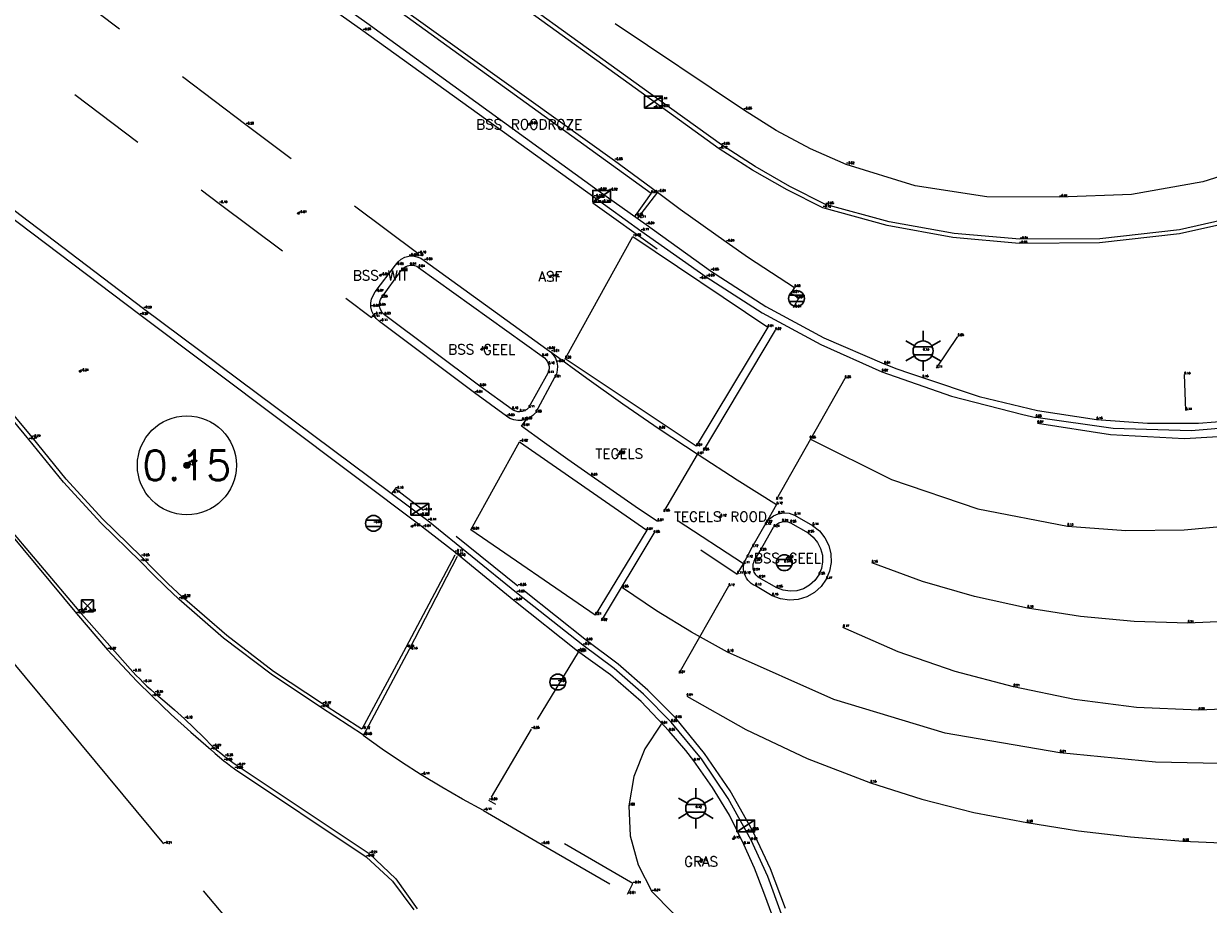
# Model space of a CAD drawing. Header units: metres. Extents: x 110598 to 111426, y 426464 to 427070.
# Tile 44 of 47: x 111344 to 111374, y 426497 to 426519. Entities that reach past the tile are written whole.
import ezdxf
from ezdxf.enums import TextEntityAlignment as Align

# ---------------------------------------------------------------- set-up
doc = ezdxf.new("R2010")
doc.units = ezdxf.units.M
doc.header["$MEASUREMENT"] = 0
for name, pattern in [('AM-AS', [16, 10, -2, 2, -2]), ('VH-GAZONBAND_100X200', [9.5, 7.5, -2]), ('VH-OPSLUITBAND_100X200', [16, 8, -2, 4, -2]), ('VH-OPSLUITBAND_60X200', [12, 6, -2, 2, -2]), ('VH-TROTTOIRBAND_180-200', [20, 10, -2, 2, -2, 2, -2]), ('VH-TROTTOIRBAND_280-300', [26, 12, -2, 4, -2, 4, -2]), ('XX-HIDDEN', [4, 2, -2])]:
    doc.linetypes.add(name, pattern=pattern)
for name, color, linetype, lineweight in [('B-GV-GR-BOOM-S', 90, 'Continuous', 13), ('B-GV-GR-BOOM_DIAMETER-T', 96, 'Continuous', 0), ('B-GV-GR-HAAG-G', 90, 'GR-HAAG1', 13), ('B-OI-RI-GWA_KOLK-S', 30, 'Continuous', 30), ('B-WE-AM-AS-G', 10, 'AM-AS', 13), ('B-WE-IE-MEUBILAIR_WEGMEUBILAIR-S', 4, 'Continuous', 30), ('B-WE-VH-KANTOPSLUITING_ACHTERKANTBAND-G', 50, 'Continuous', 13), ('B-WE-VH-KANTOPSLUITING_GAZONBAND_100X200-G', 90, 'VH-GAZONBAND_100X200', 13), ('B-WE-VH-KANTOPSLUITING_OPSLUITBAND_100X200-G', 160, 'VH-OPSLUITBAND_100X200', 13), ('B-WE-VH-KANTOPSLUITING_OPSLUITBAND_60X200-G', 150, 'VH-OPSLUITBAND_60X200', 13), ('B-WE-VH-KANTOPSLUITING_TROTTOIRBAND_180 200-G', 200, 'VH-TROTTOIRBAND_180-200', 13), ('B-WE-VH-KANTOPSLUITING_TROTTOIRBAND_RWS-G', 181, 'VH-TROTTOIRBAND_280-300', 13), ('B-WE-VH-MATERIAALGRENS-G', 52, 'XX-HIDDEN', 13), ('B-WE-VW-MARKERING-G', 252, 'Continuous', 13), ('DTM-Meetpunt', 40, 'Continuous', 0), ('DTM-Wegbeheerelement', 241, 'Continuous', 0), ('mp', 7, 'Continuous', 0), ('X-XX-AL-HOOGTELABEL-S', 2, 'Continuous', 0), ('X-XX-AL-TEXT-T', 2, 'Continuous', 0)]:
    doc.layers.add(name, color=color, linetype=linetype, lineweight=lineweight)
doc.styles.add('LBD', font='txt.shx')
doc.styles.add('NLCS-ISO', font='arial.ttf')
doc.styles.add('null', font='NLCS.shx')
doc.styles.get("Standard").update_dxf_attribs({"font": 'txt.shx'})
doc.linetypes.add('GR-HAAG1', pattern='A,6,["°",null,S=0.125,R=0,X=0,Y=0],-2', length=8)

# ---------------------------------------------------------------- blocks, each defined once
blk = doc.blocks.new('MP')
at = {"layer": 'mp', "color": 0, "linetype": 'ByBlock', "lineweight": -2, "elevation": -0.036, "flags": 128}
blk.add_lwpolyline([(-0.005000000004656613, -0.008660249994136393), (-0.01000000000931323, 0), (-0.005000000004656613, 0.008660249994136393), (0.005000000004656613, 0.008660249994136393), (0.01000000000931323, 0), (0.005000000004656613, -0.008660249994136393), (-0.005000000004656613, -0.008660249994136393)], close=True, dxfattribs=at)
blk = doc.blocks.new('SIE-WEG_VERKEERSBORD_ROND-SO')
at = {"color": 0}
for p, q in [((-0.9165151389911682, 0.3999999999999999), (0.9165151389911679, 0.3999999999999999)), ((-0.9165151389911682, -0.3999999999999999), (0.9165151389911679, -0.3999999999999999))]:
    blk.add_line(p, q, dxfattribs=at)
blk.add_circle((0, 0), 1, dxfattribs=at)
blk = doc.blocks.new('B-SIE-WEG_LICHTMAST-SO')
at = {"color": 0, "ltscale": 0.1}
for p, q in [((8.349587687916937e-10, 1.265625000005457), (1.669846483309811e-09, 2.53125000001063)), ((-1.096064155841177, 0.6328125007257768), (-2.192125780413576, 1.265625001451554)), ((1.096064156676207, 0.6328124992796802), (2.192125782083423, 1.26562499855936)), ((-1.096064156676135, -0.6328124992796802), (-2.192125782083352, -1.26562499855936)), ((-8.349587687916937e-10, -1.265625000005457), (-1.669775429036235e-09, -2.53125000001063)), ((1.096064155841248, -0.6328125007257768), (2.192125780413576, -1.265625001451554))]:
    blk.add_line(p, q, dxfattribs=at)
at = {"color": 0, "flags": 128}
for points in [[(-1.162672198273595, 0.4999999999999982), (1.162672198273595, 0.4999999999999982)], [(-1.162672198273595, -0.4999999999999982), (1.162672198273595, -0.4999999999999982)]]:
    blk.add_lwpolyline(points, dxfattribs=at)
at = {"color": 0, "ltscale": 0.1}
blk.add_circle((0, 0), 1.265625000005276, dxfattribs=at)
at = {"color": 0, "style": 'NLCS-ISO'}
blk.add_attdef('TYPE', text='', height=1.8, dxfattribs=at).set_placement((1.669846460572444e-09, 2.53125000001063), align=Align.BOTTOM_CENTER)
blk = doc.blocks.new('B-SRI-KOLK_TROTTOIR-SO')
at = {"color": 0}
blk.add_line((-1.124999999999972, 0), (1.124999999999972, 1.499999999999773), dxfattribs=at)
blk.add_3dface([(-1.124999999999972, 0), (1.124999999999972, 0), (1.124999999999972, 1.499999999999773), (-1.124999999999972, 1.499999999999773)], dxfattribs=at)
blk = doc.blocks.new('SGR-BOOM_01')
at = {"ltscale": 0.1}
h = blk.add_hatch(color=0, dxfattribs=at)
edge = h.paths.add_edge_path()
edge.add_arc((7.366995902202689e-12, -5.115907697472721e-12), 0.15, 0, 360)
at = {"color": 0}
for centre, radius in [((0, 0), 2.5), ((7.366995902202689e-12, -5.115907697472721e-12), 0.04499999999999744)]:
    blk.add_circle(centre, radius, dxfattribs=at)
at = {"color": 0, "ltscale": 0.1}
blk.add_circle((7.366995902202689e-12, -5.115907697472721e-12), 0.15, dxfattribs=at)
blk = doc.blocks.new('B-SRI-KOLK_STRAAT_300X300-SO')
at = {"color": 0}
for p, q in [((-0.7500000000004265, 2.842170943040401e-13), (0.7499999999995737, 1.500000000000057)), ((0.7499999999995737, 2.842170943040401e-13), (-0.7500000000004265, 1.500000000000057))]:
    blk.add_line(p, q, dxfattribs=at)
blk.add_3dface([(-0.7500000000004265, 2.842170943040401e-13), (0.7499999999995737, 2.842170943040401e-13), (0.7499999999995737, 1.500000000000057), (-0.7500000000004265, 1.500000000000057)], dxfattribs=at)

msp = doc.modelspace()

# ---------------------------------------------------------------- linework, layer by layer
at = {"layer": 'B-GV-GR-HAAG-G'}
msp.add_polyline3d([(111380.722, 426518.602, -0.081), (111379.2817665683, 426517.3055247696, -0.05266666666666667), (111377.671476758, 426516.2275233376, -0.02433333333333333), (111375.924, 426515.39, 0.004), (111374.1827718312, 426514.8360237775, 0), (111372.3828829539, 426514.5211186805, -0.004), (111370.557, 426514.451, -0.008), (111368.7282495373, 426514.4625401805, -0.012), (111366.9207128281, 426514.7405194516, -0.016), (111365.173, 426515.279, -0.02), (111364.2744691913, 426515.6708087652, -0.03133333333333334), (111363.4093661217, 426516.1317517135, -0.04266666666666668), (111362.583, 426516.659, -0.054), (111359.341, 426518.833, -0.179)], dxfattribs=at)
at = {"layer": 'B-WE-AM-AS-G'}
for points in [[(111364.253, 426508.352, 0.081), (111366.3154791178, 426507.3207697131, 0.098), (111368.4994490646, 426506.5808161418, 0.115), (111370.764, 426506.146, 0.132), (111372.237452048, 426506.0318099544, 0.1286666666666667), (111373.7152422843, 426506.0471827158, 0.1253333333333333), (111375.186, 426506.192, 0.122), (111377.8166204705, 426506.4887357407, 0.09366666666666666), (111380.3682863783, 426507.1938720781, 0.06533333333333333), (111382.778, 426508.29, 0.03700000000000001)], [(111375.4261455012, 426500.1322744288, 0.184), (111372.9939261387, 426500.1833770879, 0.195), (111370.573, 426500.423, 0.206), (111367.6750303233, 426500.9152210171, 0.1703333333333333), (111364.8615802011, 426501.766695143, 0.1346666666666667), (111362.177, 426502.964, 0.099), (111361.2675788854, 426503.4661729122, 0.082), (111360.3813305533, 426504.0081953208, 0.065), (111359.52, 426504.589, 0.048)]]:
    msp.add_polyline3d(points, dxfattribs=at)
at = {"layer": 'B-WE-VH-KANTOPSLUITING_ACHTERKANTBAND-G'}
for points in [[(111360.44, 426516.914, -0.137), (111354.994, 426520.838, -0.2800000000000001), (111347.391, 426526.278, -0.471), (111340.122, 426531.643, -0.5590000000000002), (111337.728, 426533.422, -0.5880000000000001), (111336.509, 426534.292, -0.644)], [(111335.129, 426532.265, -0.5800000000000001), (111335.399, 426532.633, -0.572), (111340.448, 426528.891, -0.445), (111346.846, 426524.195, -0.306), (111353.38, 426519.516, -0.167), (111360.25, 426514.553, 0), (111359.834, 426513.9760000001, -0.076)], [(111335.129, 426532.265, -0.5800000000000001), (111335.203, 426532.199, -0.551), (111335.02, 426531.956, -0.545), (111340.059, 426528.165, -0.418), (111346.542, 426523.489, -0.299), (111353.065, 426518.857, -0.16), (111358.911, 426514.624, -0.015), (111360.117, 426513.761, -0.09000000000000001), (111361.747, 426512.595, -0.051), (111363.1439193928, 426511.6898933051, -0.01966666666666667), (111364.6105673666, 426510.9027810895, 0.01166666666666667), (111366.137, 426510.239, 0.043), (111366.456376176, 426510.1185794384, 0.07799999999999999), (111366.7777400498, 426510.0035685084, 0.113), (111367.101, 426509.894, 0.148), (111368.5350563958, 426509.4149153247, 0.1486666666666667), (111370.0050264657, 426509.0610398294, 0.1493333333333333), (111371.5, 426508.835, 0.15), (111372.7874889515, 426508.7444750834, 0.15), (111374.0781491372, 426508.7488162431, 0.15), (111375.365, 426508.848, 0.15)], [(111355.29, 426505.415, -0.111), (111354.048, 426503.0790000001, -0.086), (111352.938, 426501.016, -0.123), (111351.946, 426501.653, -0.123), (111350.7054445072, 426502.4763508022, -0.156), (111349.5207881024, 426503.378278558, -0.189), (111348.397, 426504.355, -0.222), (111348.0444812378, 426504.6890123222, -0.2326666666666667), (111347.6990965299, 426505.0303964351, -0.2433333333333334), (111347.361, 426505.379, -0.254), (111346.3844149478, 426506.3273674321, -0.2666666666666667), (111345.4656744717, 426507.3318748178, -0.2793333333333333), (111344.608, 426508.3890000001, -0.292), (111338.981, 426515.143, -0.364), (111337.538, 426516.91, -0.369), (111337.0168052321, 426517.5646470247, -0.3846666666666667), (111336.4691638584, 426518.1973362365, -0.4003333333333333), (111335.896, 426518.807, -0.416), (111335.3028606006, 426519.3883024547, -0.4293333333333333), (111334.6865190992, 426519.944944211, -0.4426666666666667), (111334.048, 426520.4760000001, -0.456), (111329.006, 426524.402, -0.5780000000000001), (111329.297, 426524.785, -0.569)], [(111375.571, 426514.072, -0.019), (111373.5960395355, 426513.631280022, -0.017), (111371.5854858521, 426513.4024201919, -0.015), (111369.562, 426513.388, -0.013), (111367.9020964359, 426513.537316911, -0.02466666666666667), (111366.2615821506, 426513.8310655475, -0.03633333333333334), (111364.653, 426514.267, -0.048), (111363.750503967, 426514.7212836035, -0.05833333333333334), (111362.8733490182, 426515.2227533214, -0.06866666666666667), (111362.024, 426515.77, -0.079), (111360.44, 426516.914, -0.137)], [(111363.32, 426496.274, 0.135), (111363.0978104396, 426496.8930009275, 0.137), (111362.8550533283, 426497.5042286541, 0.139), (111362.592, 426498.107, 0.141), (111362.2230348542, 426498.841048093, 0.142), (111361.8005909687, 426499.5456778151, 0.143), (111361.327, 426500.217, 0.144), (111361.1247907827, 426500.4741672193, 0.113), (111360.9150629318, 426500.7252404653, 0.08199999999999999), (111360.698, 426500.97, 0.051), (111359.9910021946, 426501.7136700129, 0.031), (111359.2181173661, 426502.3886070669, 0.011), (111358.386, 426502.989, -0.009000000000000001), (111356.779, 426504.263, -0.066), (111355.288, 426505.488, -0.106), (111354.468, 426506.1170000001, -0.043), (111347.326, 426511.477, -0.195), (111340.515, 426516.623, -0.33)], [(111341.688, 426508.785, -0.33), (111345.724, 426503.934, -0.332), (111346.513, 426503.024, -0.321), (111346.8793985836, 426502.6241527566, -0.309), (111347.2541204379, 426502.2320950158, -0.297), (111347.637, 426501.848, -0.285), (111348.1190070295, 426501.3866148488, -0.2696666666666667), (111348.6127837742, 426500.937848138, -0.2543333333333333), (111349.118, 426500.502, -0.239), (111349.2268569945, 426500.4054887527, -0.236), (111349.3378760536, 426500.3114726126, -0.233), (111349.451, 426500.22, -0.23), (111349.5398145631, 426500.151091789, -0.2286666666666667), (111349.6298237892, 426500.0837515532, -0.2273333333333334), (111349.721, 426500.018, -0.226), (111353.045, 426497.794, -0.159), (111353.7103755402, 426497.1817267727, -0.1453333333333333), (111354.2484676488, 426496.4550494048, -0.1316666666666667)]]:
    msp.add_polyline3d(points, dxfattribs=at)
for points in [[(111355.919, 426509.675, 0.08800000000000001), (111353.512, 426511.4810000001, 0.033), (111353.4621534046, 426511.525509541, 0.0325), (111353.4227876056, 426511.5795106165, 0.032), (111353.3956650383, 426511.6405855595, 0.0315), (111353.382, 426511.706, 0.031), (111353.3812279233, 426511.7600356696, 0.03125), (111353.389679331, 426511.8134119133, 0.0315), (111353.4071067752, 426511.8645659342, 0.03175), (111353.433, 426511.912, 0.032), (111353.932, 426512.6, 0.034), (111353.9752939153, 426512.6507798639, 0.03450000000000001), (111354.0284043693, 426512.691180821, 0.03500000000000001), (111354.0888972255, 426512.7193512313, 0.0355), (111354.154, 426512.734, 0.036), (111354.2115414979, 426512.7352445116, 0.0365), (111354.2683308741, 426512.7258882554, 0.03700000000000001), (111354.3224318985, 426512.7062502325, 0.0375), (111354.372, 426512.6770000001, 0.038), (111357.492, 426510.433, 0.099), (111357.5475859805, 426510.3952806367, 0.09975), (111357.5944794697, 426510.3471812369, 0.1005), (111357.6307756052, 426510.2906556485, 0.10125), (111357.655, 426510.228, 0.102), (111357.6653580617, 426510.1717335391, 0.10375), (111357.6659407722, 426510.1145245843, 0.1055), (111357.6567309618, 426510.0580588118, 0.10725), (111357.638, 426510.004, 0.109), (111357.149, 426509.13, 0.106), (111357.102602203, 426509.0879340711, 0.107), (111357.0485703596, 426509.0562661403, 0.108), (111356.9891966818, 426509.0363396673, 0.109), (111356.927, 426509.029, 0.11), (111356.8758579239, 426509.0325912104, 0.1065), (111356.826046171, 426509.0447237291, 0.103), (111356.7789808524, 426509.0650526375, 0.0995), (111356.736, 426509.093, 0.096)], [(111363.003, 426505.523, 0.23), (111363.34, 426506.115, 0.238), (111363.3982665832, 426506.1793553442, 0.2373333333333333), (111363.4708127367, 426506.2270382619, 0.2366666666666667), (111363.553, 426506.255, 0.236), (111363.6245018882, 426506.2619113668, 0.242), (111363.6958767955, 426506.2537928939, 0.248), (111363.764, 426506.2310000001, 0.254), (111364.21, 426505.974, 0.254), (111364.3442310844, 426505.8665476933, 0.2574285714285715), (111364.4524168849, 426505.7329070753, 0.2608571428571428), (111364.5295653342, 426505.5792447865, 0.2642857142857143), (111364.5721165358, 426505.4126513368, 0.2677142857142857), (111364.5781070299, 426505.2408139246, 0.2711428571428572), (111364.5472603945, 426505.0716617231, 0.2745714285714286), (111364.481, 426504.913, 0.2780000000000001), (111364.3801206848, 426504.7695715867, 0.2734285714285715), (111364.2504299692, 426504.6515518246, 0.2688571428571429), (111364.0981520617, 426504.5646048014, 0.2642857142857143), (111363.9305951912, 426504.5129033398, 0.2597142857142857), (111363.7558008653, 426504.4989287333, 0.2551428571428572), (111363.5821579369, 426504.5233516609, 0.2505714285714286), (111363.418, 426504.585, 0.246), (111362.973, 426504.838, 0.235), (111362.9466722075, 426504.8568541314, 0.2351428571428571), (111362.9222972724, 426504.8781729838, 0.2352857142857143), (111362.9001050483, 426504.9017555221, 0.2354285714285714), (111362.8803048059, 426504.9273793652, 0.2355714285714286), (111362.86308326, 426504.9548028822, 0.2357142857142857), (111362.8486028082, 426504.9837674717, 0.2358571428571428), (111362.837, 426505.0140000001, 0.236), (111362.8276666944, 426505.0484896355, 0.2345714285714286), (111362.8220771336, 426505.0837798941, 0.2331428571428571), (111362.820295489, 426505.1194656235, 0.2317142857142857), (111362.8223422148, 426505.1551371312, 0.2302857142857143), (111362.8281938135, 426505.1903848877, 0.2288571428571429), (111362.8377831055, 426505.2248042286, 0.2274285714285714), (111362.851, 426505.258, 0.226)]]:
    msp.add_polyline3d(points, close=True, dxfattribs=at)
at = {"layer": 'B-WE-VH-KANTOPSLUITING_GAZONBAND_100X200-G', "extrusion": (-0.3272015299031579, -0.4283879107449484, 0.8422724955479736), "elevation": -219152.1151167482}
msp.add_lwpolyline([(-170394.3847153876, 342426.3211553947), (-170401.2891040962, 342426.0959896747), (-170410.576716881, 342425.7497819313), (-170419.6490204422, 342425.581137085), (-170424.1093242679, 342425.5178933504)], dxfattribs=at)
at = {"layer": 'B-WE-VH-KANTOPSLUITING_GAZONBAND_100X200-G'}
for points in [[(111335.046, 426532.306, -0.626), (111335.394, 426532.757, -0.622), (111340.521, 426528.9760000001, -0.4950000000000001), (111346.925, 426524.2530000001, -0.361), (111353.436, 426519.593, -0.228), (111359.318, 426515.38, -0.08), (111360.41, 426514.58, -0.041), (111359.905, 426513.924, -0.105)], [(111355.348, 426505.38, -0.104), (111354.134, 426503.025, -0.13), (111352.981, 426500.869, -0.18), (111351.895, 426501.571, -0.179), (111350.6416377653, 426502.4037724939, -0.2113333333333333), (111349.4446404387, 426503.3157068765, -0.2436666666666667), (111348.309, 426504.303, -0.2760000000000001), (111347.9801891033, 426504.6140452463, -0.286), (111347.6574818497, 426504.9314184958, -0.296), (111347.341, 426505.255, -0.306), (111346.340515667, 426506.2241749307, -0.3263333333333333), (111345.3997283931, 426507.2513984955, -0.3466666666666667), (111344.522, 426508.333, -0.367), (111339.032, 426514.931, -0.429), (111337.462, 426516.837, -0.408), (111336.9561010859, 426517.4850378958, -0.422), (111336.4220873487, 426518.1101108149, -0.436), (111335.861, 426518.711, -0.45), (111335.2534122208, 426519.3057530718, -0.4706666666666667), (111334.6193047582, 426519.8721467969, -0.4913333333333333), (111333.96, 426520.409, -0.512), (111328.875, 426524.388, -0.608), (111329.214, 426524.854, -0.625)], [(111375.576, 426513.973, -0.081), (111373.5946203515, 426513.5270885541, -0.07333333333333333), (111371.5768889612, 426513.2958692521, -0.06566666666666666), (111369.546, 426513.282, -0.058), (111367.8680035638, 426513.435619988, -0.07933333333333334), (111366.2102977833, 426513.7377502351, -0.1006666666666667), (111364.586, 426514.186, -0.122), (111363.6857167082, 426514.6352973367, -0.1226666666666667), (111362.8105603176, 426515.1317642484, -0.1233333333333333), (111361.963, 426515.674, -0.124), (111360.506, 426516.728, -0.211)], [(111343.849, 426506.296, -0.36), (111345.786, 426504.0030000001, -0.408), (111347.15, 426502.467, -0.348), (111347.2357967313, 426502.3758452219, -0.3446666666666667), (111347.3231385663, 426502.2861698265, -0.3413333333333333), (111347.412, 426502.198, -0.338), (111347.5070560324, 426502.1069342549, -0.3353333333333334), (111347.6037331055, 426502.0175913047, -0.3326666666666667), (111347.702, 426501.93, -0.33), (111347.9561647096, 426501.7185529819, -0.3186666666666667), (111348.2058675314, 426501.501854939, -0.3073333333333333), (111348.451, 426501.2800000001, -0.296), (111348.6942647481, 426501.0503771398, -0.2923333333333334), (111348.9326334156, 426500.8156756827, -0.2886666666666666), (111349.166, 426500.576, -0.285), (111349.2669840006, 426500.492413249, -0.2823333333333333), (111349.3689891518, 426500.4100757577, -0.2796666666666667), (111349.472, 426500.3290000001, -0.2770000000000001), (111349.5743935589, 426500.2504162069, -0.2746666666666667), (111349.6777319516, 426500.1730790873, -0.2723333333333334), (111349.782, 426500.097, -0.27), (111353.121, 426497.8780000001, -0.21), (111353.7947204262, 426497.234355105, -0.1913333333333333), (111354.3379526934, 426496.4773368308, -0.1726666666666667)]]:
    msp.add_polyline3d(points, dxfattribs=at)
at = {"layer": 'B-WE-VH-KANTOPSLUITING_OPSLUITBAND_100X200-G'}
msp.add_polyline3d([(111360.502, 426501.147, 0.043), (111360.0827884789, 426500.5233512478, 0.028), (111359.8049330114, 426499.8251590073, 0.013), (111359.681, 426499.084, -0.002), (111359.7179213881, 426498.3248992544, -0.003), (111359.9163140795, 426497.591252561, -0.004), (111360.267, 426496.917, -0.005), (111360.7824649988, 426496.3851544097, 0.003333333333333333), (111361.3974719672, 426495.9724434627, 0.01166666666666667), (111362.085, 426495.697, 0.02), (111363.619, 426495.331, 0.017)], dxfattribs=at)
at = {"layer": 'B-WE-VH-KANTOPSLUITING_OPSLUITBAND_60X200-G'}
msp.add_polyline3d([(111344.75, 426477.877, 0.227), (111347.993, 426482.012, 0.158), (111350.515, 426485.163, 0.123), (111351.589, 426486.828, 0.092), (111351.775, 426487.537, 0.063), (111352.391, 426490.609, -0.033), (111352.815, 426492.357, -0.016), (111347.932, 426498.1170000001, -0.206), (111344.106, 426502.729, -0.354), (111337.929, 426511.221, -0.368), (111333.624, 426515.209, -0.414), (111333.2746177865, 426515.7001885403, -0.4206666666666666), (111332.8881743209, 426516.162785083, -0.4273333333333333), (111332.467, 426516.594, -0.434), (111332.0230903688, 426516.9835643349, -0.445), (111331.5508456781, 426517.3382488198, -0.456), (111331.053, 426517.656, -0.467)], dxfattribs=at)
at = {"layer": 'B-WE-VH-KANTOPSLUITING_TROTTOIRBAND_180 200-G'}
for points in [[(111335.046, 426532.306, -0.626), (111334.748, 426531.913, -0.653), (111339.945, 426528.001, -0.529), (111346.436, 426523.322, -0.413), (111352.959, 426518.66, -0.283), (111358.802, 426514.458, -0.133), (111359.982, 426513.6010000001, -0.107), (111361.638, 426512.4430000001, -0.05300000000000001), (111363.0544281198, 426511.5307296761, -0.02833333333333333), (111364.536674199, 426510.7298224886, -0.003666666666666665), (111366.076, 426510.045, 0.021), (111367.8349297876, 426509.4273474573, 0.03166666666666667), (111369.639939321, 426508.9612259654, 0.04233333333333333), (111369.964, 426508.89, 0.05300000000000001)], [(111389.697, 426518.631, -0.3430000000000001), (111388.8170781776, 426517.41244606, -0.3063333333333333), (111387.8820862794, 426516.2356171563, -0.2696666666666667), (111386.894, 426515.103, -0.233), (111385.7292426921, 426513.8922283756, -0.1833333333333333), (111384.5038309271, 426512.7428835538, -0.1336666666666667), (111383.221, 426511.658, -0.084), (111382.3742011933, 426511.1022927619, -0.04966666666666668), (111381.4965461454, 426510.5967234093, -0.01533333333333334), (111380.591, 426510.143, 0.019), (111379.0615876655, 426509.5179082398, 0.013), (111377.4798475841, 426509.0404774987, 0.007000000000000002), (111375.86, 426508.7150000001, 0.001), (111373.8922629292, 426508.5498999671, 0.01833333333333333), (111371.9184809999, 426508.6084840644, 0.03566666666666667), (111369.964, 426508.89, 0.05300000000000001)], [(111363.5378214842, 426496.34821319, 0.02733333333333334), (111363.1921808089, 426497.2943001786, 0.02366666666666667), (111362.777, 426498.212, 0.02), (111362.1918527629, 426499.2660212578, 0.03433333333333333), (111361.5150556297, 426500.2636703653, 0.04866666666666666), (111360.752, 426501.197, 0.063), (111360.0563853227, 426501.8981955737, 0.03999999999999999), (111359.3113908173, 426502.5466847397, 0.01699999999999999), (111358.521, 426503.1390000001, -0.006), (111356.843, 426504.464, -0.06100000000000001), (111354.605, 426506.282, -0.143), (111347.418, 426511.636, -0.289), (111340.636, 426516.772, -0.449)]]:
    msp.add_polyline3d(points, dxfattribs=at)
at = {"layer": 'B-WE-VH-KANTOPSLUITING_TROTTOIRBAND_RWS-G'}
for points in [[(111355.78, 426509.507, -0.038), (111353.382, 426511.313, -0.108), (111353.3002223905, 426511.3852526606, -0.1045), (111353.2353634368, 426511.4730099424, -0.101), (111353.1902915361, 426511.5723907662, -0.0975), (111353.167, 426511.679, -0.094), (111353.1657573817, 426511.7799647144, -0.08825000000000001), (111353.1840918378, 426511.879258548, -0.08249999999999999), (111353.2213091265, 426511.9731216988, -0.07675), (111353.276, 426512.058, -0.071), (111353.786, 426512.734, -0.062), (111353.8499443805, 426512.8178935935, -0.06875), (111353.9306019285, 426512.8858743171, -0.0755), (111354.0241122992, 426512.9346885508, -0.08224999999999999), (111354.126, 426512.962, -0.08900000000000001), (111354.228511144, 426512.966686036, -0.08900000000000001), (111354.3296922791, 426512.9495725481, -0.08900000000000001), (111354.4249603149, 426512.9114347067, -0.08900000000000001), (111354.51, 426512.854, -0.08900000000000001), (111357.613, 426510.611, -0.015), (111357.7007244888, 426510.5504352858, -0.01275), (111357.7741031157, 426510.4731096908, -0.0105), (111357.8299929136, 426510.3823352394, -0.00825), (111357.866, 426510.282, -0.006), (111357.8803260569, 426510.1828374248, -0.003), (111357.8751834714, 426510.0827774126, 0), (111357.8507668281, 426509.9856060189, 0.003000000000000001), (111357.808, 426509.895, 0.006), (111357.328, 426509.007, -0.003), (111357.2572570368, 426508.9346129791, -0.0025), (111357.1741303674, 426508.8768686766, -0.002), (111357.0816041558, 426508.8358400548, -0.0015), (111356.983, 426508.813, -0.001), (111356.8783792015, 426508.8093780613, -0.007), (111356.7750608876, 426508.8262290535, -0.013), (111356.6770127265, 426508.8629058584, -0.019), (111356.588, 426508.918, -0.025)], [(111362.799, 426505.612, 0.117), (111363.153, 426506.227, 0.124), (111363.2367583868, 426506.3253965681, 0.126), (111363.3405385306, 426506.4023837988, 0.128), (111363.459, 426506.4540000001, 0.13), (111363.5970811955, 426506.4782545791, 0.1323333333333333), (111363.736904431, 426506.4680485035, 0.1346666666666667), (111363.87, 426506.424, 0.137), (111364.325, 426506.163, 0.141), (111364.4966722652, 426506.0247744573, 0.1445714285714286), (111364.6348429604, 426505.8530580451, 0.1481428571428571), (111364.7331294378, 426505.6557830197, 0.1517142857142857), (111364.7869914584, 426505.4420622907, 0.1552857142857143), (111364.7939409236, 426505.2217684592, 0.1588571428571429), (111364.7536568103, 426505.0050777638, 0.1624285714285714), (111364.668, 426504.8020000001, 0.166), (111364.5382423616, 426504.6188782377, 0.1605714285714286), (111364.3717550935, 426504.4683703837, 0.1551428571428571), (111364.1765128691, 426504.3576857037, 0.1497142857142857), (111363.9618677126, 426504.2921259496, 0.1442857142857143), (111363.7381010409, 426504.2748314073, 0.1388571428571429), (111363.5159311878, 426504.3066304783, 0.1334285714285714), (111363.306, 426504.386, 0.128), (111362.879, 426504.638, 0.125), (111362.8256889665, 426504.6644570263, 0.1235714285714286), (111362.7760211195, 426504.6972464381, 0.1221428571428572), (111362.7307448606, 426504.7358741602, 0.1207142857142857), (111362.6905424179, 426504.7797581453, 0.1192857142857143), (111362.656019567, 426504.8282371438, 0.1178571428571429), (111362.6276965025, 426504.8805806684, 0.1164285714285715), (111362.606, 426504.936, 0.115), (111362.5908905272, 426504.995596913, 0.1151428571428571), (111362.5834448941, 426505.05662683, 0.1152857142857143), (111362.5837828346, 426505.1181083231, 0.1154285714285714), (111362.5918989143, 426505.1790527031, 0.1155714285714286), (111362.6076626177, 426505.2384799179, 0.1157142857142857), (111362.6308204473, 426505.2954343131, 0.1158571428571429), (111362.661, 426505.349, 0.116)]]:
    msp.add_polyline3d(points, close=True, dxfattribs=at)
at = {"layer": 'B-WE-VH-MATERIAALGRENS-G', "extrusion": (0.119502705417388, 0.2010672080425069, 0.97226080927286), "elevation": 99065.61198537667}
msp.add_lwpolyline([(122185.0729953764, -411791.399990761), (122185.0893281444, -411791.263179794), (122181.7932465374, -411790.9724564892)], dxfattribs=at)
at = {"layer": 'B-WE-VH-MATERIAALGRENS-G', "extrusion": (0.002118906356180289, 0.003580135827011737, 0.9999913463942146), "elevation": 1762.993821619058}
msp.add_lwpolyline([(111360.3138356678, 426502.9255748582), (111361.1708485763, 426504.3735841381)], dxfattribs=at)
at = {"layer": 'B-WE-VH-MATERIAALGRENS-G'}
for points in [[(111354.284, 426512.958, -0.096), (111354.355, 426513.027, -0.103), (111350.001, 426516.282, -0.203), (111344.556, 426520.402, -0.3), (111337.872, 426525.464, -0.432), (111332.752, 426529.357, -0.5550000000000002), (111332.167, 426528.615, -0.526), (111331.516, 426527.8020000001, -0.5540000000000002), (111336.324, 426524.133, -0.441), (111342.485, 426519.448, -0.305), (111349.327, 426514.294, -0.186), (111353.182, 426511.411, -0.114), (111353.235, 426511.48, -0.112)], [(111389.697, 426518.631, -0.3430000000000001), (111389.813, 426518.542, -0.33), (111388.928594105, 426517.3219809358, -0.2963333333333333), (111387.9899547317, 426516.1431779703, -0.2626666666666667), (111386.999, 426515.008, -0.229), (111385.9430309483, 426513.9040534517, -0.1816666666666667), (111384.8375903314, 426512.8496485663, -0.1343333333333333), (111383.685, 426511.847, -0.087), (111382.4328942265, 426510.9795092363, -0.04633333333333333), (111381.1102347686, 426510.2239425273, -0.005666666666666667), (111379.727, 426509.586, 0.03500000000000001), (111378.3796425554, 426509.0975137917, 0.03500000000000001), (111376.9968977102, 426508.720674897, 0.03500000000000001), (111375.588, 426508.458, 0.03500000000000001), (111373.7208254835, 426508.3529352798, 0.04666666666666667), (111371.853079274, 426508.447292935, 0.05833333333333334), (111370.006, 426508.74, 0.07000000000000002)], [(111360.41, 426514.58, -0.041), (111360.9801730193, 426514.1522431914, -0.03666666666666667), (111361.5565475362, 426513.7328798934, -0.03233333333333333), (111362.139, 426513.322, -0.028), (111362.7098818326, 426512.9314911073, -0.02), (111363.2862539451, 426512.5491320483, -0.012), (111363.868, 426512.175, -0.004), (111363.774, 426512.0300000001, -0.008), (111363.979, 426511.914, -0.001), (111363.835, 426511.658, -0.005)], [(111357.719, 426510.54, -0.013), (111358.6207253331, 426509.8809865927, 0.011), (111359.5317875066, 426509.2349425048, 0.035), (111360.452, 426508.602, 0.059), (111361.4306926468, 426507.9497986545, 0.08033333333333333), (111362.4191007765, 426507.3124170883, 0.1016666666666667), (111363.417, 426506.69, 0.123), (111363.123, 426506.172, 0.128)], [(111360.408, 426506.265, 0.071), (111359.8461999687, 426506.6440528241, 0.05633333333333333), (111359.2868588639, 426507.0267248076, 0.04166666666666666), (111358.73, 426507.413, 0.027), (111358.1411351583, 426507.8273105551, 0.01533333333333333), (111357.5551259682, 426508.2456504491, 0.003666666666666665), (111356.972, 426508.668, -0.008), (111357.087, 426508.833, -0.001)], [(111363.6421059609, 426496.4897940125, 0.052), (111363.2640240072, 426497.4904420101, 0.05100000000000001), (111362.81, 426498.459, 0.05), (111362.2413225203, 426499.4562347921, 0.05233333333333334), (111361.5921754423, 426500.4030607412, 0.05466666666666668), (111360.867, 426501.293, 0.057), (111360.1633496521, 426502.0001654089, 0.03833333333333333), (111359.4107201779, 426502.6549597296, 0.01966666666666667), (111358.613, 426503.254, 0.001), (111356.881, 426504.631, -0.048), (111354.494, 426506.536, -0.138), (111353.78, 426507.083, -0.16), (111353.69, 426506.975, -0.167)], [(111358.405, 426502.9650000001, -0.011), (111357.217, 426501.02, -0.051), (111356.007, 426498.962, -0.108), (111355.4764983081, 426499.2491421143, -0.1183333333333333), (111354.9533879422, 426499.5495388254, -0.1286666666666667), (111354.438, 426499.863, -0.139), (111353.9408735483, 426500.1825786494, -0.1513333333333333), (111353.4517745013, 426500.5143124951, -0.1636666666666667), (111352.971, 426500.858, -0.176)], [(111356.007, 426498.962, -0.108), (111357.47, 426498.111, -0.059), (111359.648, 426496.8510000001, -0.006), (111359.785, 426497.116, -0.008), (111356.148, 426499.219, -0.094)]]:
    msp.add_polyline3d(points, dxfattribs=at)
msp.add_3dface([(111362.583, 426505.194, 0.11), (111360.564, 426506.504, 0.08), (111360.408, 426506.265, 0.071), (111362.418, 426504.933, 0.114)], dxfattribs=at)
at = {"layer": 'B-WE-VW-MARKERING-G', "extrusion": (0.008836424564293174, 0.01473867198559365, 0.9998523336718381), "elevation": 7270.279204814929, "flags": 128}
msp.add_lwpolyline([(111359.0330513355, 426450.258820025), (111357.2075835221, 426447.2144893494)], dxfattribs=at)
at = {"layer": 'B-WE-VW-MARKERING-G', "extrusion": (0.01018907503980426, 0.01804266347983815, 0.9997852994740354), "elevation": 8830.134912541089, "flags": 128}
msp.add_lwpolyline([(112756.6551561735, -426052.6182737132), (112756.6551561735, -426049.0952576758)], dxfattribs=at)
at = {"layer": 'B-WE-VW-MARKERING-G', "extrusion": (-0.01091823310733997, -0.01828226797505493, 0.9997732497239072), "elevation": -9013.279222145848, "flags": 128}
msp.add_lwpolyline([(-123073.6384915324, 423178.5661349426), (-123073.6384915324, 423175.9832896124)], dxfattribs=at)
at = {"layer": 'B-WE-VW-MARKERING-G', "extrusion": (-0.00837778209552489, -0.01474810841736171, 0.9998561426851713), "elevation": -7222.989734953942, "flags": 128}
msp.add_lwpolyline([(111358.2929423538, 426444.4803526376), (111357.0406260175, 426442.2761129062)], dxfattribs=at)
at = {"layer": 'B-WE-VW-MARKERING-G'}
msp.add_polyline3d([(111358.835, 426503.899, 0.013), (111355.688, 426506.05, -0.09000000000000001), (111355.689, 426506.051, -0.09000000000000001), (111356.922, 426508.273, -0.016), (111360.134, 426506.04, 0.06900000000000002)], close=True, dxfattribs=at)
for points in [[(111378.836, 426504.3290000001, 0.187), (111377.1785566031, 426503.9826636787, 0.193), (111375.4985708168, 426503.7712039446, 0.199), (111373.807, 426503.696, 0.205), (111372.448417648, 426503.7345669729, 0.1983333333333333), (111371.0951887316, 426503.8610775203, 0.1916666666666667), (111369.753, 426504.075, 0.185), (111368.418472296, 426504.3692254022, 0.177), (111367.1059468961, 426504.7497643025, 0.169), (111365.821, 426505.2150000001, 0.161)], [(111379.38, 426502.222, 0.177), (111377.6386412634, 426501.8166780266, 0.1896666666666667), (111375.867235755, 426501.5743173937, 0.2023333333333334), (111374.081, 426501.497, 0.215), (111372.5083288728, 426501.5661039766, 0.2136666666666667), (111370.9465287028, 426501.7632081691, 0.2123333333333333), (111369.406, 426502.087, 0.211), (111367.9306465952, 426502.4720542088, 0.196), (111366.4903136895, 426502.9724296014, 0.181), (111365.094, 426503.585, 0.166)], [(111361.145, 426501.848, 0.07000000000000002), (111362.6389064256, 426501.0084443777, 0.097), (111364.1888694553, 426500.277537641, 0.124), (111365.787, 426499.659, 0.151), (111367.084021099, 426499.2502507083, 0.1676666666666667), (111368.4020960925, 426498.9155597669, 0.1843333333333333), (111369.737, 426498.656, 0.201), (111371.0462701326, 426498.4507164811, 0.1993333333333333), (111372.3621950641, 426498.2936458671, 0.1976666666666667), (111373.683, 426498.185, 0.196), (111375.4501420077, 426498.1156862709, 0.1706666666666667), (111377.2185577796, 426498.1330334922, 0.1453333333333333), (111378.984, 426498.237, 0.12), (111380.5485408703, 426498.4589046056, 0.09466666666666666), (111382.1018670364, 426498.7490900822, 0.06933333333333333), (111383.641, 426499.107, 0.044)]]:
    msp.add_polyline3d(points, dxfattribs=at)
msp.add_3dface([(111359.78, 426513.463, -0.075), (111363.192, 426511.167, 0.013), (111361.386, 426508.16, 0.07300000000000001), (111358.074, 426510.371, -0.003)], dxfattribs=at)
at = {"layer": 'DTM-Wegbeheerelement', "extrusion": (0.03411173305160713, 0.05062965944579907, 0.9981347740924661), "elevation": 25393.11070915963, "flags": 128}
msp.add_lwpolyline([(145956.7350114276, -415169.1566735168), (145956.7350114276, -415170.1231113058)], dxfattribs=at)
at = {"layer": 'DTM-Wegbeheerelement', "extrusion": (-0.0005411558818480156, 0.01323638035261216, 0.9999122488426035), "elevation": 5585.307632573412, "flags": 128}
msp.add_lwpolyline([(111373.7397661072, 426472.4967473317), (111373.7027596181, 426473.4018266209)], dxfattribs=at)

# ---------------------------------------------------------------- block references
at = {"layer": 'B-GV-GR-BOOM-S', "xscale": 0.5, "yscale": 0.5, "zscale": 0.5}
msp.add_blockref('SGR-BOOM_01', (111348.515, 426507.68, -0.226), dxfattribs=at)
at = {"layer": 'B-OI-RI-GWA_KOLK-S', "xscale": 0.1999999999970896, "yscale": 0.1999999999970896, "zscale": 0.1999999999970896}
for name, p in [('B-SRI-KOLK_TROTTOIR-SO', (111360.302, 426516.7040000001, -0.19)), ('B-SRI-KOLK_TROTTOIR-SO', (111358.994, 426514.324, -0.138)), ('B-SRI-KOLK_TROTTOIR-SO', (111354.402, 426506.419, -0.153)), ('B-SRI-KOLK_STRAAT_300X300-SO', (111346.003, 426503.9810000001, -0.394)), ('B-SRI-KOLK_TROTTOIR-SO', (111362.635, 426498.422, -0.016))]:
    msp.add_blockref(name, p, dxfattribs=at)
at = {"layer": 'B-WE-IE-MEUBILAIR_WEGMEUBILAIR-S', "xscale": 0.1999999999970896, "yscale": 0.1999999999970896, "zscale": 0.1999999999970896}
for name, p in [('SIE-WEG_VERKEERSBORD_ROND-SO', (111363.92, 426511.894, -0.004)), ('B-SIE-WEG_LICHTMAST-SO', (111367.117, 426510.569, 0.13)), ('SIE-WEG_VERKEERSBORD_ROND-SO', (111353.232, 426506.2150000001, -0.09000000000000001)), ('SIE-WEG_VERKEERSBORD_ROND-SO', (111363.611, 426505.22, 0.307)), ('SIE-WEG_VERKEERSBORD_ROND-SO', (111357.887, 426502.206, -0.054)), ('B-SIE-WEG_LICHTMAST-SO', (111361.372, 426499.018, 0.117))]:
    msp.add_blockref(name, p, dxfattribs=at)
at = {"layer": 'DTM-Meetpunt', "xscale": 2.5, "yscale": 2.5, "zscale": 2.5}
for p in [(111357.166, 426516.29, -0.031), (111359.189, 426514.614, -0.015), (111351.334, 426514.045, -0.067), (111353.405, 426512.475, -0.043), (111357.698, 426512.446, -0.066), (111355.966, 426510.6060000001, 0.096), (111345.822, 426510.053, -0.242), (111348.57, 426507.749, -0.169), (111359.442, 426507.974, 0.058), (111361.997, 426506.383, 0.117), (111354.206, 426506.136, -0.033), (111363.689, 426505.335, 0.324), (111362.33, 426498.252, 0.126), (111361.507, 426497.672, 0.107)]:
    msp.add_blockref('MP', p, dxfattribs=at)

# ---------------------------------------------------------------- texts
at = {"layer": 'B-GV-GR-BOOM-S'}
msp.add_text('-0.23', height=0.05, dxfattribs=at).set_placement((111348.515, 426507.68), align=Align.BOTTOM_LEFT)
at = {"layer": 'B-GV-GR-BOOM_DIAMETER-T', "linetype": 'Continuous', "style": 'LBD'}
msp.add_text('0.15', height=0.75, dxfattribs=at).set_placement((111348.515, 426507.68, -0.226), align=Align.MIDDLE_CENTER)
at = {"layer": 'B-GV-GR-HAAG-G'}
for s, p in [('-0.05', (111362.583, 426516.659)), ('-0.02', (111365.173, 426515.279)), ('-0.01', (111370.557, 426514.451))]:
    msp.add_text(s, height=0.05, dxfattribs=at).set_placement(p, align=Align.BOTTOM_LEFT)
at = {"layer": 'B-OI-RI-GWA_KOLK-S'}
for s, p in [('-0.19', (111360.302, 426516.7040000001)), ('-0.14', (111358.994, 426514.3240000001)), ('-0.15', (111354.402, 426506.419)), ('-0.39', (111346.003, 426503.9810000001)), ('-0.02', (111362.635, 426498.4220000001))]:
    msp.add_text(s, height=0.05, dxfattribs=at).set_placement(p, align=Align.BOTTOM_LEFT)
at = {"layer": 'B-WE-AM-AS-G'}
for s, p in [('0.08', (111364.253, 426508.3520000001)), ('0.13', (111370.764, 426506.146)), ('0.05', (111359.52, 426504.589)), ('0.10', (111362.177, 426502.964)), ('0.21', (111370.573, 426500.423))]:
    msp.add_text(s, height=0.05, dxfattribs=at).set_placement(p, align=Align.BOTTOM_LEFT)
at = {"layer": 'B-WE-IE-MEUBILAIR_WEGMEUBILAIR-S'}
for s, p in [('0.00', (111363.92, 426511.894)), ('0.13', (111367.117, 426510.5690000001)), ('-0.09', (111353.232, 426506.2150000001)), ('0.31', (111363.611, 426505.22)), ('-0.05', (111357.887, 426502.206)), ('0.12', (111361.372, 426499.018))]:
    msp.add_text(s, height=0.05, dxfattribs=at).set_placement(p, align=Align.BOTTOM_LEFT)
at = {"layer": 'B-WE-VH-KANTOPSLUITING_ACHTERKANTBAND-G'}
for s, p in [('-0.14', (111360.44, 426516.914)), ('-0.08', (111362.024, 426515.7700000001)), ('-0.02', (111358.911, 426514.624)), ('0.00', (111360.25, 426514.5530000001)), ('-0.05', (111364.653, 426514.267)), ('-0.08', (111359.834, 426513.9760000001)), ('-0.09', (111360.117, 426513.761)), ('-0.01', (111369.562, 426513.388)), ('0.03', (111353.932, 426512.6)), ('0.04', (111354.154, 426512.734)), ('0.04', (111354.372, 426512.6770000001)), ('-0.05', (111361.747, 426512.595)), ('0.03', (111353.433, 426511.912)), ('0.03', (111353.382, 426511.706)), ('-0.20', (111347.326, 426511.4770000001)), ('0.03', (111353.512, 426511.4810000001)), ('0.10', (111357.492, 426510.4330000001)), ('0.10', (111357.655, 426510.228)), ('0.04', (111366.137, 426510.239)), ('0.11', (111357.638, 426510.0040000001)), ('0.15', (111367.101, 426509.894)), ('0.09', (111355.919, 426509.675)), ('0.10', (111356.736, 426509.093)), ('0.11', (111356.927, 426509.029)), ('0.11', (111357.149, 426509.13)), ('0.15', (111371.5, 426508.8350000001)), ('-0.29', (111344.608, 426508.3890000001)), ('0.24', (111363.553, 426506.255)), ('0.25', (111363.764, 426506.2310000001)), ('-0.04', (111354.468, 426506.1170000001)), ('0.24', (111363.34, 426506.115)), ('0.25', (111364.21, 426505.974)), ('-0.25', (111347.361, 426505.3790000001)), ('-0.11', (111355.288, 426505.4880000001)), ('-0.11', (111355.29, 426505.415)), ('0.23', (111362.851, 426505.258)), ('0.23', (111363.003, 426505.523)), ('0.24', (111362.837, 426505.0140000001)), ('0.24', (111362.973, 426504.838)), ('0.28', (111364.481, 426504.913)), ('0.25', (111363.418, 426504.5850000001)), ('-0.22', (111348.397, 426504.355)), ('-0.07', (111356.779, 426504.263)), ('-0.33', (111345.724, 426503.934)), ('-0.32', (111346.513, 426503.024)), ('-0.09', (111354.048, 426503.0790000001)), ('-0.01', (111358.386, 426502.989)), ('-0.29', (111347.637, 426501.848)), ('-0.12', (111351.946, 426501.653)), ('-0.12', (111352.938, 426501.016)), ('0.05', (111360.698, 426500.97)), ('-0.24', (111349.118, 426500.502)), ('-0.23', (111349.451, 426500.22)), ('0.14', (111361.327, 426500.217)), ('-0.23', (111349.721, 426500.018)), ('0.14', (111362.592, 426498.1070000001)), ('-0.16', (111353.045, 426497.794))]:
    msp.add_text(s, height=0.05, dxfattribs=at).set_placement(p, align=Align.BOTTOM_LEFT)
at = {"layer": 'B-WE-VH-KANTOPSLUITING_GAZONBAND_100X200-G'}
for s, p in [('-0.21', (111360.506, 426516.728)), ('-0.12', (111361.963, 426515.674)), ('-0.08', (111359.318, 426515.38)), ('-0.12', (111364.586, 426514.186)), ('-0.11', (111359.905, 426513.924)), ('-0.06', (111369.546, 426513.282)), ('-0.37', (111344.522, 426508.333)), ('-0.31', (111347.341, 426505.255)), ('-0.10', (111355.348, 426505.38)), ('-0.28', (111348.309, 426504.3030000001)), ('-0.41', (111345.786, 426504.0030000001)), ('-0.13', (111354.134, 426503.0250000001)), ('-0.35', (111347.15, 426502.467)), ('-0.34', (111347.412, 426502.198)), ('-0.33', (111347.702, 426501.93)), ('-0.18', (111351.895, 426501.571)), ('-0.30', (111348.451, 426501.2800000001)), ('-0.18', (111352.981, 426500.869)), ('-0.29', (111349.166, 426500.576)), ('-0.28', (111349.472, 426500.3290000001)), ('-0.27', (111349.782, 426500.097)), ('-0.21', (111353.121, 426497.8780000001))]:
    msp.add_text(s, height=0.05, dxfattribs=at).set_placement(p, align=Align.BOTTOM_LEFT)
at = {"layer": 'B-WE-VH-KANTOPSLUITING_OPSLUITBAND_100X200-G'}
for s, p in [('0.04', (111360.502, 426501.147)), ('0.00', (111359.681, 426499.084)), ('-0.01', (111360.267, 426496.9170000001))]:
    msp.add_text(s, height=0.05, dxfattribs=at).set_placement(p, align=Align.BOTTOM_LEFT)
at = {"layer": 'B-WE-VH-KANTOPSLUITING_OPSLUITBAND_60X200-G'}
msp.add_text('-0.21', height=0.05, dxfattribs=at).set_placement((111347.932, 426498.1170000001), align=Align.BOTTOM_LEFT)
at = {"layer": 'B-WE-VH-KANTOPSLUITING_TROTTOIRBAND_180 200-G'}
for s, p in [('-0.28', (111352.959, 426518.66)), ('-0.13', (111358.802, 426514.458)), ('-0.11', (111359.982, 426513.6010000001)), ('-0.05', (111361.638, 426512.4430000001)), ('-0.29', (111347.418, 426511.636)), ('0.02', (111366.076, 426510.045)), ('0.05', (111369.964, 426508.8900000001)), ('-0.14', (111354.605, 426506.282)), ('-0.06', (111356.843, 426504.464)), ('-0.01', (111358.521, 426503.1390000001)), ('0.06', (111360.752, 426501.197)), ('0.02', (111362.777, 426498.212))]:
    msp.add_text(s, height=0.05, dxfattribs=at).set_placement(p, align=Align.BOTTOM_LEFT)
at = {"layer": 'B-WE-VH-KANTOPSLUITING_TROTTOIRBAND_RWS-G'}
for s, p in [('-0.09', (111354.126, 426512.962)), ('-0.09', (111354.51, 426512.854)), ('-0.06', (111353.786, 426512.734)), ('-0.07', (111353.276, 426512.0580000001)), ('-0.09', (111353.167, 426511.679)), ('-0.11', (111353.382, 426511.3130000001)), ('-0.02', (111357.613, 426510.611)), ('-0.01', (111357.866, 426510.282)), ('0.01', (111357.808, 426509.8950000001)), ('-0.04', (111355.78, 426509.507)), ('-0.03', (111356.588, 426508.918)), ('0.00', (111357.328, 426509.007)), ('0.00', (111356.983, 426508.8130000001)), ('0.13', (111363.459, 426506.4540000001)), ('0.12', (111363.153, 426506.2270000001)), ('0.14', (111363.87, 426506.424)), ('0.14', (111364.325, 426506.163)), ('0.12', (111362.799, 426505.6120000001)), ('0.12', (111362.661, 426505.349)), ('0.12', (111362.606, 426504.936)), ('0.17', (111364.668, 426504.8020000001)), ('0.13', (111362.879, 426504.638)), ('0.13', (111363.306, 426504.386))]:
    msp.add_text(s, height=0.05, dxfattribs=at).set_placement(p, align=Align.BOTTOM_LEFT)
at = {"layer": 'B-WE-VH-MATERIAALGRENS-G'}
for s, p in [('-0.20', (111350.001, 426516.282)), ('-0.04', (111360.41, 426514.5800000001)), ('-0.19', (111349.327, 426514.294)), ('-0.11', (111358.775, 426514.3130000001)), ('-0.14', (111358.857, 426514.419)), ('-0.03', (111362.139, 426513.322)), ('-0.10', (111354.284, 426512.958)), ('-0.10', (111354.355, 426513.027)), ('-0.04', (111361.464, 426512.386)), ('0.00', (111363.868, 426512.175)), ('-0.01', (111363.774, 426512.0300000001)), ('0.00', (111363.979, 426511.914)), ('-0.01', (111363.835, 426511.658)), ('-0.11', (111353.182, 426511.4110000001)), ('-0.11', (111353.235, 426511.48)), ('-0.01', (111357.719, 426510.54)), ('-0.01', (111356.972, 426508.668)), ('0.00', (111357.087, 426508.833)), ('0.06', (111360.452, 426508.6020000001)), ('0.07', (111370.006, 426508.74)), ('0.07', (111361.421, 426507.952)), ('0.03', (111358.73, 426507.413)), ('-0.16', (111353.78, 426507.083)), ('-0.17', (111353.69, 426506.975)), ('-0.14', (111354.494, 426506.5360000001)), ('0.08', (111360.564, 426506.5040000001)), ('0.12', (111363.417, 426506.69)), ('0.07', (111360.408, 426506.2650000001)), ('0.13', (111363.123, 426506.1720000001)), ('0.11', (111362.583, 426505.1940000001)), ('0.11', (111362.418, 426504.9330000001)), ('-0.05', (111356.881, 426504.631)), ('0.00', (111358.613, 426503.2540000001)), ('-0.01', (111358.405, 426502.9650000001)), ('0.06', (111360.867, 426501.293)), ('-0.18', (111352.971, 426500.858)), ('-0.05', (111357.217, 426501.0200000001)), ('-0.14', (111354.438, 426499.8630000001)), ('-0.09', (111356.148, 426499.219)), ('-0.11', (111356.007, 426498.962)), ('0.05', (111362.81, 426498.459)), ('-0.06', (111357.47, 426498.111)), ('-0.01', (111359.785, 426497.116)), ('-0.01', (111359.648, 426496.8510000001))]:
    msp.add_text(s, height=0.05, dxfattribs=at).set_placement(p, align=Align.BOTTOM_LEFT)
at = {"layer": 'B-WE-VW-MARKERING-G'}
for s, p in [('-0.08', (111359.78, 426513.463)), ('0.01', (111363.192, 426511.1670000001)), ('0.02', (111363.382, 426511.092)), ('0.00', (111358.074, 426510.371)), ('0.05', (111365.141, 426509.875)), ('-0.02', (111356.922, 426508.273)), ('0.07', (111361.386, 426508.16)), ('0.08', (111361.557, 426508.048)), ('0.13', (111363.409, 426506.8080000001)), ('-0.09', (111355.688, 426506.05)), ('-0.09', (111355.689, 426506.051)), ('0.07', (111360.134, 426506.04)), ('0.08', (111360.31, 426505.967)), ('0.16', (111365.821, 426505.2150000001)), ('0.12', (111362.201, 426504.626)), ('0.19', (111369.753, 426504.075)), ('0.01', (111358.835, 426503.899)), ('0.02', (111358.986, 426503.75)), ('0.17', (111365.094, 426503.5850000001)), ('0.21', (111373.807, 426503.696)), ('0.07', (111360.949, 426502.4220000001)), ('0.21', (111369.406, 426502.087)), ('0.07', (111361.145, 426501.848)), ('0.22', (111374.081, 426501.497)), ('0.15', (111365.787, 426499.659)), ('0.20', (111369.737, 426498.6560000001)), ('0.20', (111373.683, 426498.185))]:
    msp.add_text(s, height=0.05, dxfattribs=at).set_placement(p, align=Align.BOTTOM_LEFT)
at = {"layer": 'DTM-Wegbeheerelement'}
for s, p in [('0.05', (111367.995, 426510.937)), ('0.11', (111367.456, 426510.137)), ('0.13', (111373.719, 426509.97)), ('0.14', (111373.756, 426509.065))]:
    msp.add_text(s, height=0.05, dxfattribs=at).set_placement(p, align=Align.BOTTOM_LEFT)
at = {"layer": 'X-XX-AL-HOOGTELABEL-S'}
for s, p in [('-0.03', (111357.166, 426516.29)), ('-0.02', (111359.189, 426514.614)), ('-0.07', (111351.334, 426514.045)), ('-0.04', (111353.405, 426512.475)), ('-0.07', (111357.698, 426512.446)), ('0.10', (111355.966, 426510.6060000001)), ('-0.24', (111345.822, 426510.0530000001)), ('0.06', (111359.442, 426507.974)), ('-0.17', (111348.57, 426507.749)), ('0.12', (111361.997, 426506.383)), ('-0.03', (111354.206, 426506.136)), ('0.32', (111363.689, 426505.3350000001)), ('0.13', (111362.33, 426498.252)), ('0.11', (111361.507, 426497.6720000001))]:
    msp.add_text(s, height=0.05, dxfattribs=at).set_placement(p, align=Align.BOTTOM_LEFT)
at = {"layer": 'X-XX-AL-TEXT-T', "linetype": 'Continuous', "style": 'LBD'}
for s, p in [('BSS ROODROZE', (111357.166, 426516.29, -0.031)), ('BSS WIT', (111353.405, 426512.475, -0.043)), ('ASF', (111357.698, 426512.446, -0.066)), ('BSS GEEL', (111355.966, 426510.6060000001, 0.096)), ('TEGELS', (111359.442, 426507.974, 0.058)), ('TEGELS ROOD', (111361.997, 426506.383, 0.117)), ('BSS GEEL', (111363.689, 426505.335, 0.324)), ('GRAS', (111361.507, 426497.672, 0.107))]:
    msp.add_text(s, height=0.25, dxfattribs=at).set_placement(p, align=Align.MIDDLE_CENTER)

doc.saveas('drawing.dxf')
